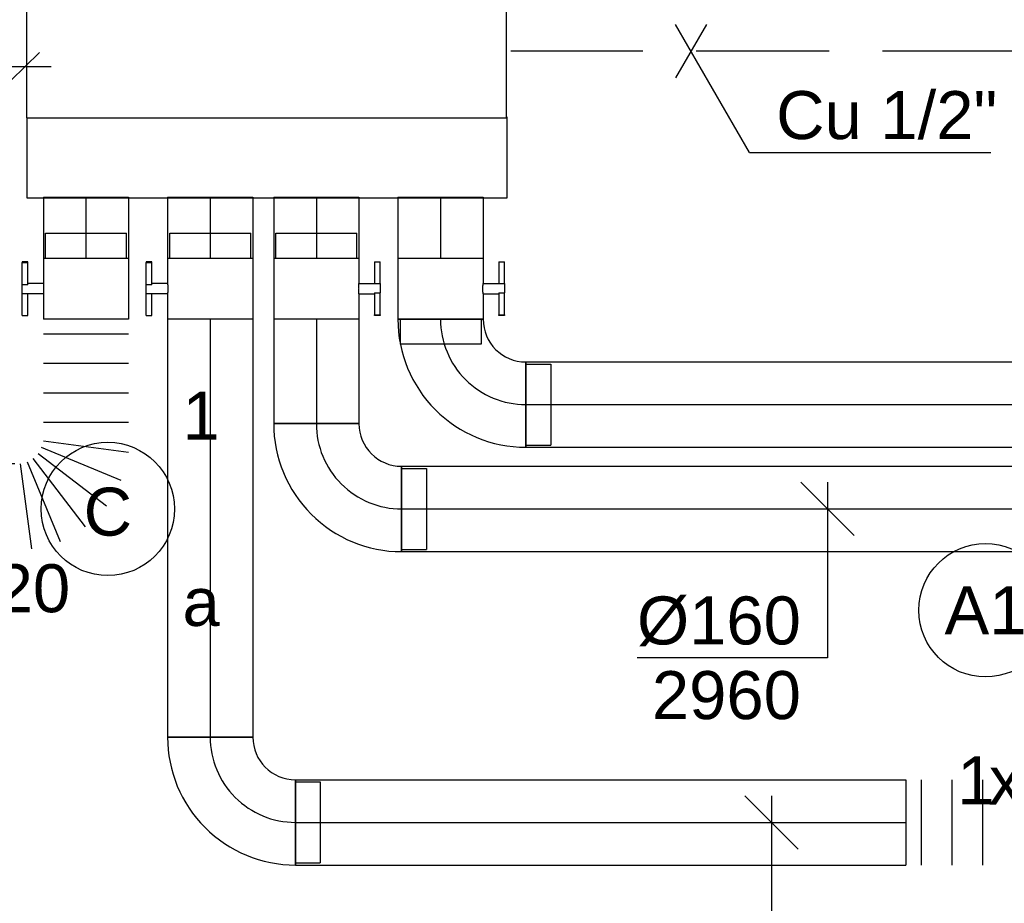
# Model space of a CAD drawing. Extents: x -257677 to 221252, y -185516 to 120782.
# Tile 89 of 171: x -54014 to -52167, y -52849 to -51192. Entities that reach past the tile are written whole.
import ezdxf
from ezdxf.enums import TextEntityAlignment as Align
from ezdxf.lldxf.tags import DXFTag

# ---------------------------------------------------------------- set-up
doc = ezdxf.new("R2010")
doc.units = 0
doc.header["$LTSCALE"] = 50
for name, pattern in [('2322203', [45, 5, -2, 5, -2, 5, -2, 5, -2, 5, -2, 5, -5]), ('AUSGEZOGEN', [0]), ('STREEPJES', [0.1, 0.05, -0.05])]:
    doc.linetypes.add(name, pattern=pattern)
doc.layers.get('0').update_dxf_attribs({"linetype": 'CONTINUOUS'})
for name, color, linetype in [('AIRCO', 3, 'CONTINUOUS'), ('EL6311--', 3, 'CONTINUOUS'), ('WL5448--', 4, 'CONTINUOUS'), ('WL570---_RETOUR', 112, 'CONTINUOUS'), ('WL570---_RETOUR_HL', 8, 'CONTINUOUS'), ('WL570---_RETOUR_RST', 2, 'CONTINUOUS'), ('WL570---_TOEVOER', 3, 'CONTINUOUS'), ('WL570---_TOEVOER_RST', 2, 'CONTINUOUS'), ('WL570---_TOEVOER_RST_HL', 1, 'CONTINUOUS'), ('WL5911--_D', 2, 'CONTINUOUS'), ('WM5448--', 1, 'CONTINUOUS'), ('WM570---_RETOUR', 1, 'CONTINUOUS'), ('WM570---_RETOUR_PR', 1, 'CONTINUOUS'), ('WM570---_TOEVOER_RST_PR', 1, 'CONTINUOUS')]:
    doc.layers.add(name, color=color, linetype=linetype)
doc.styles.add('BURO-018', font='ARIAL.TTF', dxfattribs={"height": 63})
doc.styles.add('BURO-025', font='ARIAL.TTF', dxfattribs={"height": 125})
tags = doc.linetypes.add('CENTER2', pattern=[28.575000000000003, 19.05, -3.175, 3.175, -3.175]).pattern_tags.tags
tags[10:11] = [DXFTag(74, 4), DXFTag(75, 0), DXFTag(340, '0'), DXFTag(46, 1.0), DXFTag(50, 0.0), DXFTag(44, 0.0), DXFTag(45, 0.0)]
tags[8:9] = [DXFTag(74, 4), DXFTag(75, 0), DXFTag(340, '0'), DXFTag(46, 1.0), DXFTag(50, 0.0), DXFTag(44, 0.0), DXFTag(45, 0.0)]
tags[6:7] = [DXFTag(74, 4), DXFTag(75, 0), DXFTag(340, '0'), DXFTag(46, 1.0), DXFTag(50, 0.0), DXFTag(44, 0.0), DXFTag(45, 0.0)]
tags[4:5] = [DXFTag(74, 4), DXFTag(75, 0), DXFTag(340, '0'), DXFTag(46, 1.0), DXFTag(50, 0.0), DXFTag(44, 0.0), DXFTag(45, 0.0)]

# ---------------------------------------------------------------- blocks, each defined once
blk = doc.blocks.new('1115B3A')
at = {"color": 0, "linetype": 'Continuous'}
blk.add_circle((0, 0), 2.5, dxfattribs=at)
at = {"color": 0, "linetype": 'Continuous', "style": 'BURO-018'}
for tag, p in [('E_GKAST', (0, 8)), ('E_GROEP', (0, 5)), ('E_SGROEP', (4.5, 5)), ('E_ARMCODE', (0, 0)), ('E_SLET', (4.5, -1))]:
    blk.add_attdef(tag, text='', height=1.8, dxfattribs=at).set_placement(p, align=Align.MIDDLE)
blk = doc.blocks.new('1115B3')
at = {"color": 0, "linetype": 'Continuous'}
blk.add_circle((0, 3.5), 2.5, dxfattribs=at)
at = {"color": 0, "linetype": 'Continuous', "style": 'BURO-018'}
for tag, p in [('E_GKAST', (0, 11.5)), ('E_GROEP', (0, 8.5)), ('E_SGROEP', (4.5, 8.5)), ('E_ARMCODE', (0, 3.5)), ('E_SLET', (4.5, 2.5))]:
    blk.add_attdef(tag, text='', height=1.8, dxfattribs=at).set_placement(p, align=Align.MIDDLE)
blk = doc.blocks.new('*U795')
at = {"color": 0, "ltscale": 10}
for p, q in [((297.5, 297.5, -2757.5), (-297.5, 297.5, -2757.5)), ((-297.5, 297.5, -2757.5), (-297.5, -297.5, -2757.5)), ((297.5, -297.5, -2757.5), (297.5, 297.5, -2757.5)), ((236.5, 236.5, -2757.5), (-236.5, 236.5, -2757.5)), ((-236.5, -236.5, -2757.5), (-236.5, 236.5, -2757.5)), ((236.5, -236.5, -2757.5), (236.5, 236.5, -2757.5)), ((236.5, -236.5, -2757.5), (-236.5, -236.5, -2757.5)), ((-297.5, -297.5, -2757.5), (297.5, -297.5, -2757.5))]:
    blk.add_line(p, q, dxfattribs=at)
at = {"color": 8, "linetype": 'STREEPJES', "ltscale": 10}
for q in [(0, 100, -2757.5), (-50, 86.60254037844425, -2757.5), (50, 86.60254037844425, -2757.5), (-86.60254037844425, 50, -2757.5), (86.60254037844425, 50, -2757.5), (-100, 0, -2757.5), (-86.60254037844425, -50, -2757.5), (-50, -86.60254037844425, -2757.5), (0, -100, -2757.5), (50, -86.60254037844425, -2757.5), (86.60254037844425, -50, -2757.5), (100, 0, -2757.5)]:
    blk.add_line((0, 0, -2757.5), q, dxfattribs=at)
at = {"layer": 'WL570---_TOEVOER_RST_HL', "linetype": 'CENTER2'}
blk.add_circle((0, 0, -2757.5), 0.075, dxfattribs=at)
at = {"layer": 'WL570---_TOEVOER_RST', "color": 1, "style": 'BURO-018'}
for tag in ['MC', 'Q']:
    blk.add_attdef(tag, text='', height=90, dxfattribs=at).set_placement((0, 0), align=Align.MIDDLE)
at = {"layer": 'WM570---_TOEVOER_RST_PR', "color": 1, "style": 'BURO-018'}
blk.add_attdef('POSNR', text='', height=90, dxfattribs=at).set_placement((0, 0), align=Align.MIDDLE)
blk = doc.blocks.new('*U803')
at = {"color": 2, "ltscale": 10}
for p, q in [((240, 450.0000000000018, -2950), (-240, 450.0000000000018, -2950)), ((-240, -450, -2950), (-240.0000000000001, 450, -2950)), ((240, -449.9999999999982, -2950), (239.9999999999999, 450.0000000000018, -2950)), ((240, -449.9999999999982, -2950), (-240, -449.9999999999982, -2950))]:
    blk.add_line(p, q, dxfattribs=at)
at = {"layer": 'WL5911--_D', "color": 2, "style": 'BURO-025'}
blk.add_attdef('POSNR', text='', height=125, dxfattribs=at).set_placement((0, 0), align=Align.MIDDLE)
blk = doc.blocks.new('*U928')
at = {"color": 0, "ltscale": 10}
for p, q in [((0, 80, -2960), (114.3716637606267, 80.00000000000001, -2960)), ((0, -80, -2960), (-2.572996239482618e-14, 80, -2960)), ((0, -80, -2960), (114.3716637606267, -79.99999999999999, -2960))]:
    blk.add_line(p, q, dxfattribs=at)
at = {"layer": 'WL570---_RETOUR_HL', "linetype": 'CENTER2'}
blk.add_line((0, 0, -2960), (114.3716637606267, 1.839236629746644e-14, -2960), dxfattribs=at)
at = {"layer": 'WM570---_RETOUR_PR', "color": 1, "style": 'BURO-018'}
blk.add_attdef('POSNR', text='', height=90, dxfattribs=at).set_placement((0, 0), align=Align.MIDDLE)
blk = doc.blocks.new('*U929')
at = {"color": 0, "ltscale": 10}
for p, q in [((0, 80, -2960), (114.3716637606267, 79.99999999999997, -2960)), ((0, -80, -2960), (4.532431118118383e-14, 80, -2960)), ((0, -80, -2960), (114.3716637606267, -80.00000000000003, -2960))]:
    blk.add_line(p, q, dxfattribs=at)
at = {"layer": 'WL570---_RETOUR_HL', "linetype": 'CENTER2'}
blk.add_line((0, 0, -2960), (114.3716637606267, -3.239885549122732e-14, -2960), dxfattribs=at)
at = {"layer": 'WM570---_RETOUR_PR', "color": 1, "style": 'BURO-018'}
blk.add_attdef('POSNR', text='', height=90, dxfattribs=at).set_placement((0, 0), align=Align.MIDDLE)
blk = doc.blocks.new('*U930')
at = {"color": 0, "ltscale": 10}
for p, q in [((0, 80, -2960), (114.3716637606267, 79.99999999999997, -2960)), ((0, -80, -2960), (4.532431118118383e-14, 80, -2960)), ((0, -80, -2960), (114.3716637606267, -80.00000000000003, -2960))]:
    blk.add_line(p, q, dxfattribs=at)
at = {"layer": 'WL570---_RETOUR_HL', "linetype": 'CENTER2'}
blk.add_line((0, 0, -2960), (114.3716637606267, -3.239885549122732e-14, -2960), dxfattribs=at)
at = {"layer": 'WM570---_RETOUR_PR', "color": 1, "style": 'BURO-018'}
blk.add_attdef('POSNR', text='', height=90, dxfattribs=at).set_placement((0, 0), align=Align.MIDDLE)
blk = doc.blocks.new('*U931')
at = {"color": 2, "ltscale": 10}
for p, q in [((-9.541666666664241, 119.9999999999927, -2960), (-50.24662103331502, 119.9999999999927, -2960)), ((-50.24662103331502, 109.3333333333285, -2960), (-50.24662103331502, 119.9999999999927, -2960)), ((-9.541666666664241, 80, -2960), (-9.54166666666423, 120, -2960)), ((-9.541666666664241, 120, -2960), (7.515583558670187, 120, -2960)), ((7.515583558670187, 109.3333333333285, -2960), (7.51558355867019, 119.9999999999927, -2960)), ((48.91328770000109, 119.9999999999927, -2960), (7.515583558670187, 119.9999999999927, -2960)), ((48.91328770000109, 119.9999999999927, -2960), (50.24662103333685, 119.9999999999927, -2960)), ((48.91328770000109, 109.3333333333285, -2960), (48.91328770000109, 119.9999999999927, -2960)), ((50.24662103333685, 119.9999999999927, -2960), (50.24662103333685, 109.3333333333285, -2960)), ((-50.24662103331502, 109.3333333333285, -2960), (-9.541666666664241, 109.3333333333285, -2960)), ((7.515583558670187, 109.3333333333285, -2960), (48.91328770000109, 109.3333333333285, -2960)), ((9.541666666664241, 80, -2960), (9.54166666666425, 109.3333333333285, -2960)), ((50.24662103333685, 109.3333333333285, -2960), (48.91328770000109, 109.3333333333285, -2960)), ((-57.25, 80, -2960), (-9.541666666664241, 79.99999999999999, -2960)), ((-57.25, -80, -2960), (-57.24999999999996, 80, -2960)), ((9.541666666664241, 80, -2960), (57.25, 79.99999999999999, -2960)), ((57.25, 80, -2960), (57.24999999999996, -80, -2960)), ((57.25, 76, -2960), (103.9499999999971, 75.99999999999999, -2960)), ((103.9499999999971, 76, -2960), (103.949999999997, -76, -2960)), ((-57.25, -80, -2960), (57.25, -80.00000000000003, -2960)), ((57.25, -76, -2960), (103.9499999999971, -76.00000000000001, -2960))]:
    blk.add_line(p, q, dxfattribs=at)
blk.add_spline([(9.492711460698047, 79.99417583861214, -2960), (9.34634818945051, 79.97693931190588, -2960), (9.104078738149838, 79.9489890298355, -2960), (8.768389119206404, 79.91145878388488, -2960), (8.342723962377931, 79.86587281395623, -2960), (7.831451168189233, 79.81408537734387, -2960), (7.239817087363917, 79.75820677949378, -2960), (6.573892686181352, 79.70051858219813, -2960), (5.840511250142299, 79.64338119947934, -2960), (5.047198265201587, 79.5891374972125, -2960), (4.202094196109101, 79.5400162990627, -2960), (3.313870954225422, 79.49803983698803, -2960), (2.391642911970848, 79.46493914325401, -2960), (1.444873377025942, 79.44208114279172, -2960), (0.4832774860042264, 79.430410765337, -2960), (-0.4832774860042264, 79.430410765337, -2960), (-1.444873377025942, 79.44208114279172, -2960), (-2.391642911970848, 79.46493914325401, -2960), (-3.313870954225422, 79.49803983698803, -2960), (-4.202094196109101, 79.5400162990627, -2960), (-5.047198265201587, 79.5891374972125, -2960), (-5.840511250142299, 79.64338119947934, -2960), (-6.573892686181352, 79.70051858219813, -2960), (-7.239817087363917, 79.75820677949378, -2960), (-7.831451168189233, 79.81408537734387, -2960), (-8.342723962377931, 79.86587281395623, -2960), (-8.768389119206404, 79.91145878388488, -2960), (-9.104078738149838, 79.9489890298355, -2960), (-9.34634818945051, 79.97693931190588, -2960), (-9.492711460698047, 79.99417583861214, -2960), (-9.541666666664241, 80, -2960)], degree=3, dxfattribs=at)
at = {"layer": 'WL570---_RETOUR', "color": 1, "style": 'BURO-018'}
blk.add_attdef('I', text='', height=90, dxfattribs=at).set_placement((0, 0), align=Align.MIDDLE)
at = {"layer": 'WM570---_RETOUR_PR', "color": 1, "style": 'BURO-018'}
blk.add_attdef('POSNR', text='', height=90, dxfattribs=at).set_placement((0, 0), align=Align.MIDDLE)
blk = doc.blocks.new('*U933')
at = {"color": 2, "ltscale": 10}
for p, q in [((-57.25, 76, -2960), (-103.9499999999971, 75.99999999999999, -2960)), ((-103.9499999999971, -76, -2960), (-103.9499999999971, 76, -2960)), ((-57.25, 80, -2960), (57.25, 80.00000000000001, -2960)), ((-57.25, -80, -2960), (-57.25000000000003, 80, -2960)), ((57.25, 80, -2960), (57.25000000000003, -80, -2960)), ((-57.25, -76, -2960), (-103.9499999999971, -76.00000000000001, -2960)), ((-57.25, -80, -2960), (-9.541666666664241, -79.99999999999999, -2960)), ((-9.541666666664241, -80, -2960), (-9.541666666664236, -109.3333333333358, -2960)), ((9.541666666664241, -80, -2960), (9.541666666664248, -120, -2960)), ((9.541666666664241, -80, -2960), (57.25, -79.99999999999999, -2960)), ((-50.24662103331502, -109.3333333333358, -2960), (-50.24662103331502, -120, -2960)), ((-48.91328769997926, -109.3333333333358, -2960), (-50.24662103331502, -109.3333333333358, -2960)), ((-7.515583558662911, -109.3333333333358, -2960), (-48.91328769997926, -109.3333333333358, -2960)), ((-48.91328769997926, -120, -2960), (-48.91328769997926, -109.3333333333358, -2960)), ((-7.515583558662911, -109.3333333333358, -2960), (-7.515583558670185, -120, -2960)), ((50.24662103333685, -109.3333333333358, -2960), (9.541666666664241, -109.3333333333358, -2960)), ((50.24662103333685, -120, -2960), (50.24662103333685, -109.3333333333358, -2960)), ((-50.24662103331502, -120, -2960), (-48.91328769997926, -120, -2960)), ((-7.515583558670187, -120, -2960), (-48.91328769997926, -120, -2960)), ((9.541666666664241, -120, -2960), (-7.515583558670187, -120, -2960)), ((50.24662103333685, -120, -2960), (9.541666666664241, -120, -2960))]:
    blk.add_line(p, q, dxfattribs=at)
blk.add_spline([(-9.492711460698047, -79.99417583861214, -2960), (-9.34634818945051, -79.97693931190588, -2960), (-9.104078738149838, -79.9489890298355, -2960), (-8.768389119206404, -79.91145878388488, -2960), (-8.342723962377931, -79.86587281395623, -2960), (-7.831451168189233, -79.81408537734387, -2960), (-7.239817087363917, -79.75820677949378, -2960), (-6.573892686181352, -79.70051858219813, -2960), (-5.840511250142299, -79.64338119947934, -2960), (-5.047198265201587, -79.5891374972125, -2960), (-4.202094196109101, -79.5400162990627, -2960), (-3.313870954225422, -79.49803983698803, -2960), (-2.391642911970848, -79.46493914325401, -2960), (-1.444873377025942, -79.44208114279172, -2960), (-0.4832774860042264, -79.430410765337, -2960), (0.4832774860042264, -79.430410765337, -2960), (1.444873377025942, -79.44208114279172, -2960), (2.391642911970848, -79.46493914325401, -2960), (3.313870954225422, -79.49803983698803, -2960), (4.202094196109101, -79.5400162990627, -2960), (5.047198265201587, -79.5891374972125, -2960), (5.840511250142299, -79.64338119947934, -2960), (6.573892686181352, -79.70051858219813, -2960), (7.239817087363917, -79.75820677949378, -2960), (7.831451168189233, -79.81408537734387, -2960), (8.342723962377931, -79.86587281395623, -2960), (8.768389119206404, -79.91145878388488, -2960), (9.104078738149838, -79.9489890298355, -2960), (9.34634818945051, -79.97693931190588, -2960), (9.492711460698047, -79.99417583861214, -2960), (9.541666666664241, -80, -2960)], degree=3, dxfattribs=at)
at = {"layer": 'WL570---_RETOUR', "color": 1, "style": 'BURO-018'}
blk.add_attdef('I', text='', height=90, dxfattribs=at).set_placement((0, 0), align=Align.MIDDLE)
at = {"layer": 'WM570---_RETOUR_PR', "color": 1, "style": 'BURO-018'}
blk.add_attdef('POSNR', text='', height=90, dxfattribs=at).set_placement((0, 0), align=Align.MIDDLE)
blk = doc.blocks.new('*U934')
at = {"color": 0, "ltscale": 10}
for p, q in [((0, 80, -2960), (2.572996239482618e-14, -80, -2960)), ((27.69415743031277, 80, -2960), (27.6941574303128, -80, -2960)), ((83.08247229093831, 80, -2960), (83.08247229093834, -80, -2960)), ((138.4707871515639, 80, -2960), (138.4707871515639, -80, -2960)), ((193.8591020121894, 80, -2960), (193.8591020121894, -80, -2960)), ((228.0338729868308, -80, -2960), (249.0982726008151, 80, -2960)), ((302.3111517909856, 65.7416519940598, -2960), (240.5534569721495, -83.35461241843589, -2960)), ((251.7782088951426, -89.83522596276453, -2960), (350.020514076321, 38.19663883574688, -2960)), ((388.975045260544, -0.7578923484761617, -2960), (260.9431804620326, -99.00019752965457, -2960)), ((267.4237940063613, -110.2249494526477, -2960), (416.5200584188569, -48.46725463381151, -2960)), ((430.7784064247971, -101.680133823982, -2960), (270.7784064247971, -122.7445334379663, -2960))]:
    blk.add_line(p, q, dxfattribs=at)
at = {"color": 0, "ltscale": 10, "extrusion": (0, 0, -0.9999999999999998)}
for centre in [(350.505005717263, -136.5323356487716, -2960), (349.9582043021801, -151.146712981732, -2960)]:
    blk.add_ellipse(centre, major_axis=(79.9440625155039, -2.991131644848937), ratio=0.9800573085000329, start_param=0, end_param=3.141592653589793, dxfattribs=at)
at = {"layer": 'WM570---_RETOUR_PR', "color": 1, "style": 'BURO-018'}
blk.add_attdef('POSNR', text='', height=90, dxfattribs=at).set_placement((0, 0), align=Align.MIDDLE)
blk = doc.blocks.new('*U935')
at = {"color": 2, "ltscale": 10}
for p, q in [((-57.25, 76, -2960), (-103.9499999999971, 75.99999999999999, -2960)), ((-103.9499999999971, -76, -2960), (-103.9499999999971, 76, -2960)), ((-57.25, 80, -2960), (57.25, 80.00000000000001, -2960)), ((-57.25, -80, -2960), (-57.25000000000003, 80, -2960)), ((57.25, 80, -2960), (57.25000000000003, -80, -2960)), ((-57.25, -76, -2960), (-103.9499999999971, -76.00000000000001, -2960)), ((-57.25, -80, -2960), (-9.541666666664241, -79.99999999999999, -2960)), ((-9.541666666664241, -80, -2960), (-9.541666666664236, -109.3333333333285, -2960)), ((9.541666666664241, -80, -2960), (9.541666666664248, -120, -2960)), ((9.541666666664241, -80, -2960), (57.25, -79.99999999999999, -2960)), ((-50.24662103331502, -109.3333333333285, -2960), (-50.24662103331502, -119.9999999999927, -2960)), ((-48.91328769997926, -109.3333333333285, -2960), (-50.24662103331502, -109.3333333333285, -2960)), ((-7.515583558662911, -109.3333333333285, -2960), (-48.91328769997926, -109.3333333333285, -2960)), ((-48.91328769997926, -119.9999999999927, -2960), (-48.91328769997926, -109.3333333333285, -2960)), ((-7.515583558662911, -109.3333333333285, -2960), (-7.515583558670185, -119.9999999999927, -2960)), ((50.24662103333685, -109.3333333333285, -2960), (9.541666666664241, -109.3333333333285, -2960)), ((50.24662103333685, -119.9999999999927, -2960), (50.24662103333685, -109.3333333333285, -2960)), ((-50.24662103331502, -119.9999999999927, -2960), (-48.91328769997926, -119.9999999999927, -2960)), ((-7.515583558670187, -119.9999999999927, -2960), (-48.91328769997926, -119.9999999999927, -2960)), ((9.541666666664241, -120, -2960), (-7.515583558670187, -120, -2960)), ((50.24662103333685, -119.9999999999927, -2960), (9.541666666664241, -119.9999999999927, -2960))]:
    blk.add_line(p, q, dxfattribs=at)
blk.add_spline([(-9.492711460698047, -79.99417583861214, -2960), (-9.34634818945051, -79.97693931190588, -2960), (-9.104078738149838, -79.9489890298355, -2960), (-8.768389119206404, -79.91145878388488, -2960), (-8.342723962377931, -79.86587281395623, -2960), (-7.831451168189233, -79.81408537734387, -2960), (-7.239817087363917, -79.75820677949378, -2960), (-6.573892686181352, -79.70051858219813, -2960), (-5.840511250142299, -79.64338119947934, -2960), (-5.047198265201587, -79.5891374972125, -2960), (-4.202094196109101, -79.5400162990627, -2960), (-3.313870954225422, -79.49803983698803, -2960), (-2.391642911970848, -79.46493914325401, -2960), (-1.444873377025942, -79.44208114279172, -2960), (-0.4832774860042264, -79.430410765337, -2960), (0.4832774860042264, -79.430410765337, -2960), (1.444873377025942, -79.44208114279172, -2960), (2.391642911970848, -79.46493914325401, -2960), (3.313870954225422, -79.49803983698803, -2960), (4.202094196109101, -79.5400162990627, -2960), (5.047198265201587, -79.5891374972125, -2960), (5.840511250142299, -79.64338119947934, -2960), (6.573892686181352, -79.70051858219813, -2960), (7.239817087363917, -79.75820677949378, -2960), (7.831451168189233, -79.81408537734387, -2960), (8.342723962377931, -79.86587281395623, -2960), (8.768389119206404, -79.91145878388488, -2960), (9.104078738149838, -79.9489890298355, -2960), (9.34634818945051, -79.97693931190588, -2960), (9.492711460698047, -79.99417583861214, -2960), (9.541666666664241, -80, -2960)], degree=3, dxfattribs=at)
at = {"layer": 'WL570---_RETOUR', "color": 1, "style": 'BURO-018'}
blk.add_attdef('I', text='', height=90, dxfattribs=at).set_placement((0, 0), align=Align.MIDDLE)
at = {"layer": 'WM570---_RETOUR_PR', "color": 1, "style": 'BURO-018'}
blk.add_attdef('POSNR', text='', height=90, dxfattribs=at).set_placement((0, 0), align=Align.MIDDLE)
blk = doc.blocks.new('*U936')
at = {"color": 0, "ltscale": 10}
for p, q in [((-76, 160, -2960), (-76.00000000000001, 206.6999999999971, -2960)), ((-76, 206.6999999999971, -2960), (76, 206.6999999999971, -2960)), ((76, 160, -2960), (75.99999999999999, 206.6999999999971, -2960)), ((-80, 160, -2960), (80, 160, -2960)), ((-76, 160, -2960), (76, 160, -2960)), ((-160, -80, -2960), (-160, 80, -2960))]:
    blk.add_line(p, q, dxfattribs=at)
for centre, radius, start, end in [((-160.0000000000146, 160.0000000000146, -2960), 80.00000000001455, 270.0000000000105, 359.9999999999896), ((-160, 160, -2960), 240, 270, 0)]:
    blk.add_arc(centre, radius, start, end, dxfattribs=at)
at = {"layer": 'WL570---_RETOUR_HL', "linetype": 'CENTER2'}
blk.add_arc((-160, 160, -2960), 160, 270, 0, dxfattribs=at)
at = {"layer": 'WM570---_RETOUR_PR', "color": 1, "style": 'BURO-018'}
blk.add_attdef('POSNR', text='', height=90, dxfattribs=at).set_placement((0, 0), align=Align.MIDDLE)
blk = doc.blocks.new('*U937')
at = {"color": 0, "ltscale": 10}
for p, q in [((0, 80, -2960), (783.406414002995, 80.00000000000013, -2960)), ((783.406414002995, 80, -2960), (783.406414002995, -80, -2960)), ((0, -80, -2960), (783.406414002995, -79.99999999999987, -2960))]:
    blk.add_line(p, q, dxfattribs=at)
at = {"layer": 'WL570---_RETOUR_HL', "linetype": 'CENTER2'}
blk.add_line((0, 0, -2960), (783.406414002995, 1.259813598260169e-13, -2960), dxfattribs=at)
at = {"layer": 'WM570---_RETOUR_PR', "color": 1, "style": 'BURO-018'}
blk.add_attdef('POSNR', text='', height=90, dxfattribs=at).set_placement((0, 0), align=Align.MIDDLE)
blk = doc.blocks.new('*U939')
at = {"color": 0, "ltscale": 10}
for p, q in [((0, 80, -2960), (1145.135157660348, 80, -2960)), ((0, -80, -2960), (0, 80, -2960)), ((1145.135157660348, 80, -2960), (1145.135157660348, -80, -2960)), ((0, -80, -2960), (1145.135157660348, -80, -2960))]:
    blk.add_line(p, q, dxfattribs=at)
at = {"layer": 'WL570---_RETOUR_HL', "linetype": 'CENTER2'}
blk.add_line((0, 0, -2960), (1145.135157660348, 0, -2960), dxfattribs=at)
at = {"layer": 'WM570---_RETOUR_PR', "color": 1, "style": 'BURO-018'}
blk.add_attdef('POSNR', text='', height=90, dxfattribs=at).set_placement((0, 0), align=Align.MIDDLE)
blk = doc.blocks.new('*U940')
at = {"color": 0, "ltscale": 10}
for p, q in [((0, 80, -2960), (0, -80, -2960)), ((28.84941318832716, 80, -2960), (28.84941318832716, -80, -2960)), ((86.54823956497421, 80, -2960), (86.54823956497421, -80, -2960)), ((144.2470659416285, 80, -2960), (144.2470659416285, -80, -2960)), ((201.9458923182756, 80, -2960), (201.9458923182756, -80, -2960)), ((378.3463312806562, 78.19470488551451, -2960), (377.8942722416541, 78.20795393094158, -2960)), ((462.2028901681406, 73.94490894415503, -2960), (457.7408371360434, 74.37509605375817, -2960)), ((516.3251801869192, 73.12482208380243, -2960), (516.3251801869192, 35.44499638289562, -2960)), ((516.3251801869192, -44.17549662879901, -2960), (516.3251801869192, -86.87517791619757, -2960))]:
    blk.add_line(p, q, dxfattribs=at)
for centre, major_axis, ratio, start_param, end_param in [((261.8007667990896, 0, -2960), (-0.4011532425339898, -79.99998323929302), 0.1290920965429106, 6.282537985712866, 9.424130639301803), ((375.7766314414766, -1.76498650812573, -2960), (-2.343696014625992, -79.96719262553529), 0.6036256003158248, 0.004682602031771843, 3.136910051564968), ((452.2975706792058, -5.440481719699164, -2960), (-7.677837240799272, -79.63724662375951), 0.922103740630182, 0.03038614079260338, 3.111206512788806)]:
    blk.add_ellipse(centre, major_axis=major_axis, ratio=ratio, start_param=start_param, end_param=end_param, dxfattribs=at)
at = {"color": 0, "ltscale": 10, "extrusion": (0, 0, -1)}
for centre, major_axis, ratio, start_param, end_param in [((321.7757558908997, -0.6014942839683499, -2960), (1.262814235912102, 79.99116810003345), 0.3787982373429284, 6.281004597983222, 9.42259725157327), ((461.0452782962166, -6.575809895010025, -2960), (10.29650663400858, 79.33462012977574), 0.9586758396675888, 0.6696139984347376, 2.20285431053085)]:
    blk.add_ellipse(centre, major_axis=major_axis, ratio=ratio, start_param=start_param, end_param=end_param, dxfattribs=at)
at = {"color": 0, "ltscale": 10, "extrusion": (0, 0, -0.9999999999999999)}
blk.add_ellipse((420.2574958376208, -3.414077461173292, -2960), major_axis=(4.007211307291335, 79.90215377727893), ratio=0.7887998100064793, start_param=6.27288943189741, end_param=9.414482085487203, dxfattribs=at)
at = {"layer": 'WM570---_RETOUR_PR', "color": 1, "style": 'BURO-018'}
blk.add_attdef('POSNR', text='', height=90, dxfattribs=at).set_placement((0, 0), align=Align.MIDDLE)
blk = doc.blocks.new('*U941')
at = {"color": 2, "ltscale": 10}
for p, q in [((-9.541666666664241, 119.9999999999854, -2960), (-50.24662103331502, 119.9999999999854, -2960)), ((-50.24662103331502, 109.3333333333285, -2960), (-50.24662103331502, 119.9999999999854, -2960)), ((-9.541666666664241, 80, -2960), (-9.541666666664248, 120, -2960)), ((-9.541666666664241, 120, -2960), (7.515583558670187, 120, -2960)), ((7.515583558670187, 109.3333333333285, -2960), (7.515583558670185, 119.9999999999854, -2960)), ((48.91328770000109, 119.9999999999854, -2960), (7.515583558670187, 119.9999999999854, -2960)), ((48.91328770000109, 119.9999999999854, -2960), (50.24662103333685, 119.9999999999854, -2960)), ((48.91328770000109, 109.3333333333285, -2960), (48.91328770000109, 119.9999999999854, -2960)), ((50.24662103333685, 119.9999999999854, -2960), (50.24662103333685, 109.3333333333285, -2960)), ((-50.24662103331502, 109.3333333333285, -2960), (-9.541666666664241, 109.3333333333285, -2960)), ((7.515583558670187, 109.3333333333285, -2960), (48.91328770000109, 109.3333333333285, -2960)), ((9.541666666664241, 80, -2960), (9.541666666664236, 109.3333333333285, -2960)), ((50.24662103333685, 109.3333333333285, -2960), (48.91328770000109, 109.3333333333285, -2960)), ((-57.25, 76, -2960), (-103.9499999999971, 75.99999999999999, -2960)), ((-103.9499999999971, -76, -2960), (-103.9499999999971, 76, -2960)), ((-57.25, 80, -2960), (-9.541666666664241, 80.00000000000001, -2960)), ((-57.25, -80, -2960), (-57.25000000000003, 80, -2960)), ((9.541666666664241, 80, -2960), (57.25, 80.00000000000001, -2960)), ((57.25, 80, -2960), (57.25000000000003, -80, -2960)), ((-57.25, -76, -2960), (-103.9499999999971, -76.00000000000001, -2960)), ((-57.25, -80, -2960), (57.25, -79.99999999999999, -2960))]:
    blk.add_line(p, q, dxfattribs=at)
blk.add_spline([(9.492711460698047, 79.99417583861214, -2960), (9.34634818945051, 79.97693931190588, -2960), (9.104078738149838, 79.9489890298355, -2960), (8.768389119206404, 79.91145878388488, -2960), (8.342723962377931, 79.86587281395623, -2960), (7.831451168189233, 79.81408537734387, -2960), (7.239817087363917, 79.75820677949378, -2960), (6.573892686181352, 79.70051858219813, -2960), (5.840511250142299, 79.64338119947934, -2960), (5.047198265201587, 79.5891374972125, -2960), (4.202094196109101, 79.5400162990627, -2960), (3.313870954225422, 79.49803983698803, -2960), (2.391642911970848, 79.46493914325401, -2960), (1.444873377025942, 79.44208114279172, -2960), (0.4832774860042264, 79.430410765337, -2960), (-0.4832774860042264, 79.430410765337, -2960), (-1.444873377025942, 79.44208114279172, -2960), (-2.391642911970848, 79.46493914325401, -2960), (-3.313870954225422, 79.49803983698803, -2960), (-4.202094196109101, 79.5400162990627, -2960), (-5.047198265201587, 79.5891374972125, -2960), (-5.840511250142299, 79.64338119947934, -2960), (-6.573892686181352, 79.70051858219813, -2960), (-7.239817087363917, 79.75820677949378, -2960), (-7.831451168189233, 79.81408537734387, -2960), (-8.342723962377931, 79.86587281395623, -2960), (-8.768389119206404, 79.91145878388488, -2960), (-9.104078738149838, 79.9489890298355, -2960), (-9.34634818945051, 79.97693931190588, -2960), (-9.492711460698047, 79.99417583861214, -2960), (-9.541666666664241, 80, -2960)], degree=3, dxfattribs=at)
at = {"layer": 'WL570---_RETOUR', "color": 1, "style": 'BURO-018'}
blk.add_attdef('I', text='', height=90, dxfattribs=at).set_placement((0, 0), align=Align.MIDDLE)
at = {"layer": 'WM570---_RETOUR_PR', "color": 1, "style": 'BURO-018'}
blk.add_attdef('POSNR', text='', height=90, dxfattribs=at).set_placement((0, 0), align=Align.MIDDLE)
blk = doc.blocks.new('*U942')
at = {"color": 0, "ltscale": 10}
for p, q in [((-76, 160, -2960), (-76.00000000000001, 206.6999999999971, -2960)), ((-76, 206.6999999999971, -2960), (76, 206.6999999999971, -2960)), ((76, 160, -2960), (75.99999999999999, 206.6999999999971, -2960)), ((-80, 160, -2960), (80, 160, -2960)), ((-76, 160, -2960), (76, 160, -2960)), ((-160, -80, -2960), (-160, 80, -2960))]:
    blk.add_line(p, q, dxfattribs=at)
for centre, radius, start, end in [((-160.0000000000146, 160.0000000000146, -2960), 80.00000000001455, 270.0000000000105, 359.9999999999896), ((-160, 160, -2960), 240, 270, 0)]:
    blk.add_arc(centre, radius, start, end, dxfattribs=at)
at = {"layer": 'WL570---_RETOUR_HL', "linetype": 'CENTER2'}
blk.add_arc((-160, 160, -2960), 160, 270, 0, dxfattribs=at)
at = {"layer": 'WM570---_RETOUR_PR', "color": 1, "style": 'BURO-018'}
blk.add_attdef('POSNR', text='', height=90, dxfattribs=at).set_placement((0, 0), align=Align.MIDDLE)
blk = doc.blocks.new('*U943')
at = {"color": 0, "ltscale": 10}
for p, q in [((0, 80, -2960), (195.7164672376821, 80.00000000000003, -2960)), ((195.7164672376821, 80, -2960), (195.7164672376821, -80, -2960)), ((0, -80, -2960), (195.7164672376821, -79.99999999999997, -2960))]:
    blk.add_line(p, q, dxfattribs=at)
at = {"layer": 'WL570---_RETOUR_HL', "linetype": 'CENTER2'}
blk.add_line((0, 0, -2960), (195.7164672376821, 3.14736083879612e-14, -2960), dxfattribs=at)
at = {"layer": 'WM570---_RETOUR_PR', "color": 1, "style": 'BURO-018'}
blk.add_attdef('POSNR', text='', height=90, dxfattribs=at).set_placement((0, 0), align=Align.MIDDLE)
blk = doc.blocks.new('*U945')
at = {"color": 0, "ltscale": 10}
for p, q in [((0, 80, -2960), (3933.672090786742, 80, -2960)), ((0, -80, -2960), (0, 80, -2960)), ((0, -80, -2960), (3933.672090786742, -80, -2960))]:
    blk.add_line(p, q, dxfattribs=at)
at = {"layer": 'WL570---_RETOUR_HL', "linetype": 'CENTER2'}
blk.add_line((0, 0, -2960), (3933.672090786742, 0, -2960), dxfattribs=at)
at = {"layer": 'WM570---_RETOUR_PR', "color": 1, "style": 'BURO-018'}
blk.add_attdef('POSNR', text='', height=90, dxfattribs=at).set_placement((0, 0), align=Align.MIDDLE)
blk = doc.blocks.new('*U947')
at = {"color": 0, "ltscale": 10}
for p, q in [((0, 80, -2960), (3799.416080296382, 80, -2960)), ((0, -80, -2960), (0, 80, -2960)), ((0, -80, -2960), (3799.416080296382, -80, -2960))]:
    blk.add_line(p, q, dxfattribs=at)
at = {"layer": 'WL570---_RETOUR_HL', "linetype": 'CENTER2'}
blk.add_line((0, 0, -2960), (3799.416080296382, 0, -2960), dxfattribs=at)
at = {"layer": 'WM570---_RETOUR_PR', "color": 1, "style": 'BURO-018'}
blk.add_attdef('POSNR', text='', height=90, dxfattribs=at).set_placement((0, 0), align=Align.MIDDLE)
blk = doc.blocks.new('*U950')
at = {"layer": 'WM570---_RETOUR', "color": 0, "ltscale": 10}
for p, q in [((49.96738563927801, -50), (-49.96738563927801, 50)), ((0, 50), (0, -379.3647833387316)), ((0, -379.3647833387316), (-357.5716234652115, -379.3647833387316))]:
    blk.add_line(p, q, dxfattribs=at)
at = {"layer": 'WM570---_RETOUR', "color": 0, "style": 'BURO-018'}
for s, p in [('%%c160', (-357.5716234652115, -354.3647833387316)), ('2960', (-329.699863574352, -494.3647833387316))]:
    blk.add_text(s, height=90, dxfattribs=at).set_placement(p)
blk = doc.blocks.new('*U951')
at = {"layer": 'WM570---_RETOUR', "color": 0, "ltscale": 10}
for p, q in [((49.96738563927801, -50), (-49.96738563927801, 50)), ((0, 50), (0, -279.0550155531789)), ((0, -279.0550155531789), (-357.5716234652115, -279.0550155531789))]:
    blk.add_line(p, q, dxfattribs=at)
at = {"layer": 'WM570---_RETOUR', "color": 0, "style": 'BURO-018'}
for s, p in [('%%c160', (-357.5716234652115, -254.0550155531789)), ('2960', (-329.699863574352, -394.0550155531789))]:
    blk.add_text(s, height=90, dxfattribs=at).set_placement(p)
blk = doc.blocks.new('*U991', base_point=(13112.09003955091, 16847.12620123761, 2800))
at = {"color": 0, "linetype": 'Continuous'}
for p, q in [((13140.95755301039, 16897.12620123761, 2800), (13083.22252609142, 16797.12620123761, 2800)), ((13221.78659069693, 16657.12620123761, 2800), (13083.22252609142, 16897.12620123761, 2800)), ((13221.78659069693, 16657.12620123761, 2800), (13674.6992782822, 16657.12620123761, 2800))]:
    blk.add_line(p, q, dxfattribs=at)
at = {"color": 0, "linetype": 'Continuous', "style": 'BURO-018'}
blk.add_text('Cu 1/2"', height=90, dxfattribs=at).set_placement((13271.78659069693, 16682.12620123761, 2800))

msp = doc.modelspace()

# ---------------------------------------------------------------- linework, layer by layer
at = {"layer": 'WL5448--', "linetype": '2322203'}
msp.add_line((-51095.14166281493, -51251.04536213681, 2800), (-53092.76271227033, -51251.04536213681, 2800), dxfattribs=at)
at = {"layer": 'WL570---_RETOUR_RST'}
for p, q in [((-54000.96117617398, -51376.12872244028, -2700), (-54000.96117617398, -51526.12872244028, -2700)), ((-53099.65433476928, -51526.12872244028, -2700), (-53099.65433476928, -51374.39984473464, -2700)), ((-54000.96117617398, -51526.12872244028, -2700), (-53099.65433476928, -51526.12872244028, -2700))]:
    msp.add_line(p, q, dxfattribs=at)
at = {"layer": 'WL570---_TOEVOER', "color": 1}
for p, q in [((-53977.01300341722, -51253.9270963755, -2700), (-54031.21175083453, -51305.87892009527, -2700)), ((-54526.73941035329, -51279.83398049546, -2700), (-53955.13148725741, -51279.83398049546, -2700))]:
    msp.add_line(p, q, dxfattribs=at)

# ---------------------------------------------------------------- block references
at = {"layer": 'AIRCO', "rotation": 270}
msp.add_blockref('*U803', (-53550.96117617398, -51136.12872244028, 2960), dxfattribs=at)
at = {"layer": 'EL6311--', "linetype": 'AUSGEZOGEN'}
ref = msp.add_blockref('1115B3', (-53848.97016801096, -52284.62564955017), dxfattribs=dict(at, xscale=50, yscale=50, zscale=50))
ref.add_attrib('E_ARMCODE', 'C', dxfattribs={"layer": '0', "color": 1, "linetype": 'Continuous', "height": 90, "style": 'BURO-018'}).set_placement((-53848.97016801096, -52114.6256447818), align=Align.MIDDLE)
ref.add_attrib('E_SLET', 'a', dxfattribs={"layer": '0', "color": 1, "linetype": 'Continuous', "height": 90, "style": 'BURO-018'}).set_placement((-53673.97016801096, -52284.62564955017), align=Align.MIDDLE)
ref.add_attrib('E_GROEP', '1', dxfattribs={"layer": '0', "color": 1, "linetype": 'Continuous', "height": 90, "style": 'BURO-018'}).set_placement((-53673.97016801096, -51934.62564955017), align=Align.MIDDLE)
at = {"layer": 'EL6311--'}
ref = msp.add_blockref('1115B3A', (-52202.01209566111, -52299.55626006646), dxfattribs=dict(at, xscale=49.99999999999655, yscale=50, zscale=50, rotation=189.1701748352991))
ref.add_attrib('E_ARMCODE', 'A1', dxfattribs={"layer": '0', "color": 1, "linetype": 'Continuous', "height": 90, "style": 'BURO-018'}).set_placement((-52202.01209566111, -52299.55626006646), align=Align.MIDDLE)
ref.add_attrib('E_SLET', 'x', dxfattribs={"layer": '0', "color": 1, "linetype": 'Continuous', "height": 90, "style": 'BURO-018'}).set_placement((-52164.10661481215, -52618.82780785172), align=Align.MIDDLE)
ref.add_attrib('E_GROEP', '1', dxfattribs={"layer": '0', "color": 1, "linetype": 'Continuous', "height": 90, "style": 'BURO-018'}).set_placement((-52219.87670100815, -52618.26239527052), align=Align.MIDDLE)
at = {"layer": 'WL570---_RETOUR', "rotation": 270}
for name, p in [('*U928', (-53890.01091918, -51525.0569325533, 2960)), ('*U928', (-53656.95476792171, -51525.0569325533, 2960)), ('*U929', (-53457.74653219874, -51525.0569325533, 2960)), ('*U930', (-53224.69038094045, -51525.0569325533, 2960)), ('*U933', (-53890.01091918, -51696.67859631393, 2960)), ('*U935', (-53656.95476792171, -51696.67859631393, 2960)), ('*U941', (-53457.74653219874, -51696.67859631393, 2960)), ('*U931', (-53224.69038094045, -51696.67859631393, 2960)), ('*U934', (-53890.01091918, -51753.92859631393, 2960)), ('*U937', (-53656.95476792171, -51753.92859631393, 2960)), ('*U943', (-53457.74653219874, -51753.92859631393, 2960)), ('*U942', (-53224.69038094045, -51913.92859631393, 2960)), ('*U942', (-53457.74653219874, -52109.64506355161, 2960)), ('*U936', (-53656.95476792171, -52697.33501031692, 2960))]:
    msp.add_blockref(name, p, dxfattribs=at)
at = {"layer": 'WL570---_RETOUR'}
for name, p in [('*U947', (-53064.69038094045, -51913.92859631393, 2960)), ('*U945', (-53297.74653219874, -52109.64506355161, 2960)), ('*U939', (-53496.95476792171, -52697.33501031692, 2960)), ('*U940', (-52351.81961026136, -52697.33501031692, 2960))]:
    msp.add_blockref(name, p, dxfattribs=at)
at = {"layer": 'WL570---_TOEVOER_RST'}
ref = msp.add_blockref('*U795', (-54463.37812573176, -52103.34242796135, 2757.5), dxfattribs=at)
ref.add_attrib('Q', '220', dxfattribs={"color": 1, "height": 90, "style": 'BURO-018'}).set_placement((-54024.5506934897, -52258.24603114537), align=Align.MIDDLE)
ref.add_attrib('MC', 'J', dxfattribs={"color": 1, "height": 90, "style": 'BURO-018'}).set_placement((-54081.82647456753, -51918.90046436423), align=Align.MIDDLE)
at = {"layer": 'WM5448--'}
msp.add_blockref('*U991', (-52754.61268016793, -51251.04536213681, 2800), dxfattribs=at)
at = {"layer": 'WM570---_RETOUR'}
for name, p in [('*U951', (-52498.39500444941, -52109.64506355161, 2960)), ('*U950', (-52603.57704849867, -52697.33501031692, 2960))]:
    msp.add_blockref(name, p, dxfattribs=at)

doc.saveas('drawing.dxf')
